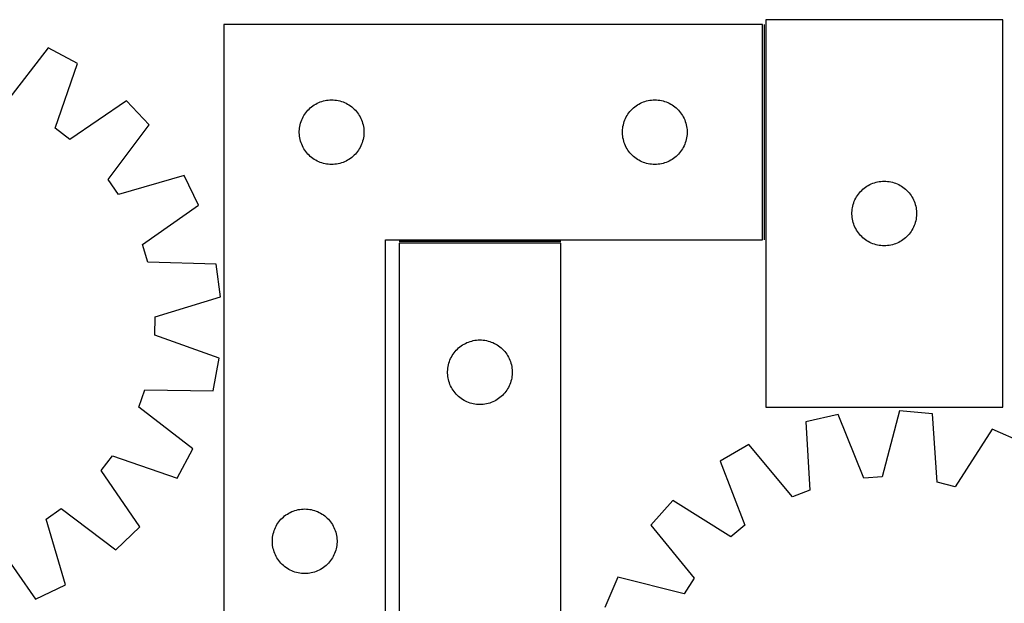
# Model space of a CAD drawing. Header units: millimetres. Extents: x 10 to 1493, y 7 to 469.
# Tile 4 of 5: x 752 to 1209, y 198 to 469. Entities that reach past the tile are written whole.
import ezdxf

# ---------------------------------------------------------------- set-up
doc = ezdxf.new("R2010")
doc.units = ezdxf.units.MM
doc.layers.add('COMMON', color=5, linetype='CONTINUOUS', true_color=0x0000ff)
doc.layers.add('CUT', color=7, linetype='CONTINUOUS', true_color=0x000000)

msp = doc.modelspace()

# ---------------------------------------------------------------- linework, layer by layer
at = {"layer": 'COMMON'}
for p, q in [((1097.258749, 466.801781), (1097.258749, 366.801781)), ((1002.845062, 366.051781), (927.845062, 366.051781))]:
    msp.add_line(p, q, dxfattribs=at)
at = {"layer": 'CUT'}
for p, q in [((846.508749, 466.801781), (846.508749, 166.801781)), ((1096.508749, 466.801781), (846.508749, 466.801781)), ((1096.508749, 366.801781), (1096.508749, 466.801781)), ((1098.00875, 469.03738), (1098.00875, 289.03738)), ((1208.00875, 469.03738), (1098.00875, 469.03738)), ((1208.00875, 289.03738), (1208.00875, 469.03738)), ((764.997997, 455.958671), (745.595497, 430.808766)), ((778.540844, 448.656492), (764.997997, 455.958671)), ((768.190455, 418.625771), (778.540844, 448.656492)), ((801.232734, 431.349153), (775.008112, 413.425874)), ((811.85625, 420.219398), (801.232734, 431.349153)), ((888.458306, 429.458414), (889.120528, 429.856059)), ((889.120528, 429.856059), (889.802342, 430.219087)), ((889.802342, 430.219087), (890.50194, 430.546534)), ((890.50194, 430.546534), (891.217468, 430.837533)), ((891.217468, 430.837533), (891.947026, 431.091311)), ((891.947026, 431.091311), (892.688682, 431.307197)), ((892.688682, 431.307197), (893.440468, 431.484616)), ((893.440468, 431.484616), (894.20039, 431.623099)), ((894.20039, 431.623099), (894.966434, 431.722279)), ((894.966434, 431.722279), (895.736568, 431.781892)), ((895.736568, 431.781892), (896.508749, 431.801781)), ((896.508749, 431.801781), (897.28093, 431.781892)), ((897.28093, 431.781892), (898.051064, 431.722279)), ((898.051064, 431.722279), (898.817107, 431.623099)), ((898.817107, 431.623099), (899.57703, 431.484616)), ((899.57703, 431.484616), (900.328816, 431.307197)), ((900.328816, 431.307197), (901.070471, 431.091311)), ((901.070471, 431.091311), (901.80003, 430.837533)), ((901.80003, 430.837533), (902.515557, 430.546534)), ((902.515557, 430.546534), (903.215156, 430.219087)), ((903.215156, 430.219087), (903.89697, 429.856059)), ((903.89697, 429.856059), (904.559192, 429.458414)), ((1038.458306, 429.458414), (1039.120528, 429.856059)), ((1039.120528, 429.856059), (1039.802342, 430.219087)), ((1039.802342, 430.219087), (1040.50194, 430.546534)), ((1040.50194, 430.546534), (1041.217468, 430.837533)), ((1041.217468, 430.837533), (1041.947026, 431.091311)), ((1041.947026, 431.091311), (1042.688682, 431.307197)), ((1042.688682, 431.307197), (1043.440468, 431.484616)), ((1043.440468, 431.484616), (1044.20039, 431.623099)), ((1044.20039, 431.623099), (1044.966434, 431.722279)), ((1044.966434, 431.722279), (1045.736568, 431.781892)), ((1045.736568, 431.781892), (1046.508749, 431.801781)), ((1046.508749, 431.801781), (1047.28093, 431.781892)), ((1047.28093, 431.781892), (1048.051064, 431.722279)), ((1048.051064, 431.722279), (1048.817107, 431.623099)), ((1048.817107, 431.623099), (1049.57703, 431.484616)), ((1049.57703, 431.484616), (1050.328816, 431.307197)), ((1050.328816, 431.307197), (1051.070471, 431.091311)), ((1051.070471, 431.091311), (1051.80003, 430.837533)), ((1051.80003, 430.837533), (1052.515557, 430.546534)), ((1052.515557, 430.546534), (1053.215156, 430.219087)), ((1053.215156, 430.219087), (1053.89697, 429.856059)), ((1053.89697, 429.856059), (1054.559192, 429.458414)), ((883.649029, 424.523673), (884.063594, 425.175437)), ((884.063594, 425.175437), (884.51116, 425.804995)), ((884.51116, 425.804995), (884.990542, 426.410678)), ((884.990542, 426.410678), (885.500468, 426.990881)), ((885.500468, 426.990881), (886.039587, 427.544064)), ((886.039587, 427.544064), (886.606467, 428.06876)), ((886.606467, 428.06876), (887.199607, 428.563578)), ((887.199607, 428.563578), (887.817432, 429.027206)), ((887.817432, 429.027206), (888.458306, 429.458414)), ((904.559192, 429.458414), (905.200065, 429.027206)), ((905.200065, 429.027206), (905.817891, 428.563578)), ((905.817891, 428.563578), (906.411031, 428.06876)), ((906.411031, 428.06876), (906.977911, 427.544064)), ((906.977911, 427.544064), (907.517029, 426.990881)), ((907.517029, 426.990881), (908.026956, 426.410678)), ((908.026956, 426.410678), (908.506338, 425.804995)), ((908.506338, 425.804995), (908.953904, 425.175437)), ((908.953904, 425.175437), (909.368468, 424.523673)), ((1033.649029, 424.523673), (1034.063594, 425.175437)), ((1034.063594, 425.175437), (1034.51116, 425.804995)), ((1034.51116, 425.804995), (1034.990542, 426.410678)), ((1034.990542, 426.410678), (1035.500468, 426.990881)), ((1035.500468, 426.990881), (1036.039587, 427.544064)), ((1036.039587, 427.544064), (1036.606467, 428.06876)), ((1036.606467, 428.06876), (1037.199607, 428.563578)), ((1037.199607, 428.563578), (1037.817432, 429.027206)), ((1037.817432, 429.027206), (1038.458306, 429.458414)), ((1054.559192, 429.458414), (1055.200065, 429.027206)), ((1055.200065, 429.027206), (1055.817891, 428.563578)), ((1055.817891, 428.563578), (1056.411031, 428.06876)), ((1056.411031, 428.06876), (1056.977911, 427.544064)), ((1056.977911, 427.544064), (1057.517029, 426.990881)), ((1057.517029, 426.990881), (1058.026956, 426.410678)), ((1058.026956, 426.410678), (1058.506338, 425.804995)), ((1058.506338, 425.804995), (1058.953904, 425.175437)), ((1058.953904, 425.175437), (1059.368468, 424.523673)), ((881.909783, 420.247097), (882.106501, 420.994065)), ((882.106501, 420.994065), (882.34141, 421.729916)), ((882.34141, 421.729916), (882.613889, 422.452699)), ((882.613889, 422.452699), (882.923215, 423.160497)), ((882.923215, 423.160497), (883.268567, 423.851432)), ((883.268567, 423.851432), (883.649029, 424.523673)), ((909.368468, 424.523673), (909.748931, 423.851432)), ((909.748931, 423.851432), (910.094283, 423.160497)), ((910.094283, 423.160497), (910.403608, 422.452699)), ((910.403608, 422.452699), (910.676087, 421.729916)), ((910.676087, 421.729916), (910.910997, 420.994065)), ((910.910997, 420.994065), (911.107714, 420.247097)), ((1031.909783, 420.247097), (1032.106501, 420.994065)), ((1032.106501, 420.994065), (1032.34141, 421.729916)), ((1032.34141, 421.729916), (1032.613889, 422.452699)), ((1032.613889, 422.452699), (1032.923215, 423.160497)), ((1032.923215, 423.160497), (1033.268567, 423.851432)), ((1033.268567, 423.851432), (1033.649029, 424.523673)), ((1059.368468, 424.523673), (1059.748931, 423.851432)), ((1059.748931, 423.851432), (1060.094283, 423.160497)), ((1060.094283, 423.160497), (1060.403608, 422.452699)), ((1060.403608, 422.452699), (1060.676087, 421.729916)), ((1060.676087, 421.729916), (1060.910997, 420.994065)), ((1060.910997, 420.994065), (1061.107714, 420.247097)), ((775.008112, 413.425874), (768.190455, 418.625771)), ((792.732442, 394.856931), (811.85625, 420.219398)), ((881.513722, 417.187999), (881.553486, 417.959413)), ((881.513722, 416.415562), (881.513722, 417.187999)), ((881.553486, 415.644149), (881.513722, 416.415562)), ((881.553486, 417.959413), (881.632909, 418.727756)), ((881.632909, 418.727756), (881.75178, 419.490992)), ((881.75178, 419.490992), (881.909783, 420.247097)), ((911.107714, 420.247097), (911.265718, 419.490992)), ((911.265718, 419.490992), (911.384589, 418.727756)), ((911.384589, 418.727756), (911.464012, 417.959413)), ((911.464012, 417.959413), (911.503776, 417.187999)), ((911.503776, 416.415562), (911.464012, 415.644149)), ((911.503776, 417.187999), (911.503776, 416.415562)), ((1031.513722, 417.187999), (1031.553486, 417.959413)), ((1031.513722, 416.415562), (1031.513722, 417.187999)), ((1031.553486, 415.644149), (1031.513722, 416.415562)), ((1031.553486, 417.959413), (1031.632909, 418.727756)), ((1031.632909, 418.727756), (1031.75178, 419.490992)), ((1031.75178, 419.490992), (1031.909783, 420.247097)), ((1061.107714, 420.247097), (1061.265718, 419.490992)), ((1061.265718, 419.490992), (1061.384589, 418.727756)), ((1061.384589, 418.727756), (1061.464012, 417.959413)), ((1061.464012, 417.959413), (1061.503776, 417.187999)), ((1061.503776, 416.415562), (1061.464012, 415.644149)), ((1061.503776, 417.187999), (1061.503776, 416.415562)), ((881.632909, 414.875805), (881.553486, 415.644149)), ((881.75178, 414.112569), (881.632909, 414.875805)), ((881.909783, 413.356465), (881.75178, 414.112569)), ((882.106501, 412.609496), (881.909783, 413.356465)), ((882.34141, 411.873645), (882.106501, 412.609496)), ((882.613889, 411.150862), (882.34141, 411.873645)), ((910.676087, 411.873645), (910.403608, 411.150862)), ((910.910997, 412.609496), (910.676087, 411.873645)), ((911.107714, 413.356465), (910.910997, 412.609496)), ((911.265718, 414.112569), (911.107714, 413.356465)), ((911.384589, 414.875805), (911.265718, 414.112569)), ((911.464012, 415.644149), (911.384589, 414.875805)), ((1031.632909, 414.875805), (1031.553486, 415.644149)), ((1031.75178, 414.112569), (1031.632909, 414.875805)), ((1031.909783, 413.356465), (1031.75178, 414.112569)), ((1032.106501, 412.609496), (1031.909783, 413.356465)), ((1032.34141, 411.873645), (1032.106501, 412.609496)), ((1032.613889, 411.150862), (1032.34141, 411.873645)), ((1060.676087, 411.873645), (1060.403608, 411.150862)), ((1060.910997, 412.609496), (1060.676087, 411.873645)), ((1061.107714, 413.356465), (1060.910997, 412.609496)), ((1061.265718, 414.112569), (1061.107714, 413.356465)), ((1061.384589, 414.875805), (1061.265718, 414.112569)), ((1061.464012, 415.644149), (1061.384589, 414.875805)), ((882.923215, 410.443065), (882.613889, 411.150862)), ((883.268567, 409.75213), (882.923215, 410.443065)), ((883.649029, 409.079889), (883.268567, 409.75213)), ((884.063594, 408.428125), (883.649029, 409.079889)), ((884.51116, 407.798566), (884.063594, 408.428125)), ((884.990542, 407.192883), (884.51116, 407.798566)), ((885.500468, 406.612681), (884.990542, 407.192883)), ((908.026956, 407.192883), (907.517029, 406.612681)), ((908.506338, 407.798566), (908.026956, 407.192883)), ((908.953904, 408.428125), (908.506338, 407.798566)), ((909.368468, 409.079889), (908.953904, 408.428125)), ((909.748931, 409.75213), (909.368468, 409.079889)), ((910.094283, 410.443065), (909.748931, 409.75213)), ((910.403608, 411.150862), (910.094283, 410.443065)), ((1032.923215, 410.443065), (1032.613889, 411.150862)), ((1033.268567, 409.75213), (1032.923215, 410.443065)), ((1033.649029, 409.079889), (1033.268567, 409.75213)), ((1034.063594, 408.428125), (1033.649029, 409.079889)), ((1034.51116, 407.798566), (1034.063594, 408.428125)), ((1034.990542, 407.192883), (1034.51116, 407.798566)), ((1035.500468, 406.612681), (1034.990542, 407.192883)), ((1058.026956, 407.192883), (1057.517029, 406.612681)), ((1058.506338, 407.798566), (1058.026956, 407.192883)), ((1058.953904, 408.428125), (1058.506338, 407.798566)), ((1059.368468, 409.079889), (1058.953904, 408.428125)), ((1059.748931, 409.75213), (1059.368468, 409.079889)), ((1060.094283, 410.443065), (1059.748931, 409.75213)), ((1060.403608, 411.150862), (1060.094283, 410.443065)), ((886.039587, 406.059498), (885.500468, 406.612681)), ((886.606467, 405.534802), (886.039587, 406.059498)), ((887.199607, 405.039984), (886.606467, 405.534802)), ((887.817432, 404.576356), (887.199607, 405.039984)), ((888.458306, 404.145147), (887.817432, 404.576356)), ((889.120528, 403.747502), (888.458306, 404.145147)), ((889.802342, 403.384474), (889.120528, 403.747502)), ((890.50194, 403.057027), (889.802342, 403.384474)), ((891.217468, 402.766028), (890.50194, 403.057027)), ((891.947026, 402.51225), (891.217468, 402.766028)), ((892.688682, 402.296365), (891.947026, 402.51225)), ((893.440468, 402.118945), (892.688682, 402.296365)), ((900.328816, 402.296365), (899.57703, 402.118945)), ((901.070471, 402.51225), (900.328816, 402.296365)), ((901.80003, 402.766028), (901.070471, 402.51225)), ((902.515557, 403.057027), (901.80003, 402.766028)), ((903.215156, 403.384474), (902.515557, 403.057027)), ((903.89697, 403.747502), (903.215156, 403.384474)), ((904.559192, 404.145147), (903.89697, 403.747502)), ((905.200065, 404.576356), (904.559192, 404.145147)), ((905.817891, 405.039984), (905.200065, 404.576356)), ((906.411031, 405.534802), (905.817891, 405.039984)), ((906.977911, 406.059498), (906.411031, 405.534802)), ((907.517029, 406.612681), (906.977911, 406.059498)), ((1036.039587, 406.059498), (1035.500468, 406.612681)), ((1036.606467, 405.534802), (1036.039587, 406.059498)), ((1037.199607, 405.039984), (1036.606467, 405.534802)), ((1037.817432, 404.576356), (1037.199607, 405.039984)), ((1038.458306, 404.145147), (1037.817432, 404.576356)), ((1039.120528, 403.747502), (1038.458306, 404.145147)), ((1039.802342, 403.384474), (1039.120528, 403.747502)), ((1040.50194, 403.057027), (1039.802342, 403.384474)), ((1041.217468, 402.766028), (1040.50194, 403.057027)), ((1041.947026, 402.51225), (1041.217468, 402.766028)), ((1042.688682, 402.296365), (1041.947026, 402.51225)), ((1043.440468, 402.118945), (1042.688682, 402.296365)), ((1050.328816, 402.296365), (1049.57703, 402.118945)), ((1051.070471, 402.51225), (1050.328816, 402.296365)), ((1051.80003, 402.766028), (1051.070471, 402.51225)), ((1052.515557, 403.057027), (1051.80003, 402.766028)), ((1053.215156, 403.384474), (1052.515557, 403.057027)), ((1053.89697, 403.747502), (1053.215156, 403.384474)), ((1054.559192, 404.145147), (1053.89697, 403.747502)), ((1055.200065, 404.576356), (1054.559192, 404.145147)), ((1055.817891, 405.039984), (1055.200065, 404.576356)), ((1056.411031, 405.534802), (1055.817891, 405.039984)), ((1056.977911, 406.059498), (1056.411031, 405.534802)), ((1057.517029, 406.612681), (1056.977911, 406.059498)), ((894.20039, 401.980462), (893.440468, 402.118945)), ((894.966434, 401.881283), (894.20039, 401.980462)), ((895.736568, 401.821669), (894.966434, 401.881283)), ((896.508749, 401.801781), (895.736568, 401.821669)), ((897.28093, 401.821669), (896.508749, 401.801781)), ((898.051064, 401.881283), (897.28093, 401.821669)), ((898.817107, 401.980462), (898.051064, 401.881283)), ((899.57703, 402.118945), (898.817107, 401.980462)), ((1044.20039, 401.980462), (1043.440468, 402.118945)), ((1044.966434, 401.881283), (1044.20039, 401.980462)), ((1045.736568, 401.821669), (1044.966434, 401.881283)), ((1046.508749, 401.801781), (1045.736568, 401.821669)), ((1047.28093, 401.821669), (1046.508749, 401.801781)), ((1048.051064, 401.881283), (1047.28093, 401.821669)), ((1048.817107, 401.980462), (1048.051064, 401.881283)), ((1049.57703, 402.118945), (1048.817107, 401.980462)), ((797.609562, 387.804763), (792.732442, 394.856931)), ((828.089258, 396.746961), (797.609562, 387.804763)), ((834.753538, 382.879088), (828.089258, 396.746961)), ((1147.001941, 392.782133), (1147.717469, 393.073132)), ((1147.717469, 393.073132), (1148.447027, 393.32691)), ((1148.447027, 393.32691), (1149.188683, 393.542796)), ((1149.188683, 393.542796), (1149.940469, 393.720215)), ((1149.940469, 393.720215), (1150.700391, 393.858698)), ((1150.700391, 393.858698), (1151.466435, 393.957878)), ((1151.466435, 393.957878), (1152.236569, 394.017491)), ((1152.236569, 394.017491), (1153.00875, 394.03738)), ((1153.00875, 394.03738), (1153.780931, 394.017491)), ((1153.780931, 394.017491), (1154.551065, 393.957878)), ((1154.551065, 393.957878), (1155.317108, 393.858698)), ((1155.317108, 393.858698), (1156.077031, 393.720215)), ((1156.077031, 393.720215), (1156.828817, 393.542796)), ((1156.828817, 393.542796), (1157.570472, 393.32691)), ((1157.570472, 393.32691), (1158.300031, 393.073132)), ((1158.300031, 393.073132), (1159.015558, 392.782133)), ((1141.011161, 388.040594), (1141.490543, 388.646277)), ((1141.490543, 388.646277), (1142.000469, 389.22648)), ((1142.000469, 389.22648), (1142.539588, 389.779662)), ((1142.539588, 389.779662), (1143.106468, 390.304359)), ((1143.106468, 390.304359), (1143.699608, 390.799177)), ((1143.699608, 390.799177), (1144.317433, 391.262805)), ((1144.317433, 391.262805), (1144.958307, 391.694013)), ((1144.958307, 391.694013), (1145.620529, 392.091658)), ((1145.620529, 392.091658), (1146.302343, 392.454686)), ((1146.302343, 392.454686), (1147.001941, 392.782133)), ((1159.015558, 392.782133), (1159.715157, 392.454686)), ((1159.715157, 392.454686), (1160.396971, 392.091658)), ((1160.396971, 392.091658), (1161.059193, 391.694013)), ((1161.059193, 391.694013), (1161.700066, 391.262805)), ((1161.700066, 391.262805), (1162.317892, 390.799177)), ((1162.317892, 390.799177), (1162.911032, 390.304359)), ((1162.911032, 390.304359), (1163.477912, 389.779662)), ((1163.477912, 389.779662), (1164.01703, 389.22648)), ((1164.01703, 389.22648), (1164.526957, 388.646277)), ((1164.526957, 388.646277), (1165.006339, 388.040594)), ((1138.606502, 383.229664), (1138.841411, 383.965515)), ((1138.841411, 383.965515), (1139.11389, 384.688298)), ((1139.11389, 384.688298), (1139.423216, 385.396095)), ((1139.423216, 385.396095), (1139.768568, 386.087031)), ((1139.768568, 386.087031), (1140.14903, 386.759272)), ((1140.14903, 386.759272), (1140.563595, 387.411035)), ((1140.563595, 387.411035), (1141.011161, 388.040594)), ((1165.006339, 388.040594), (1165.453905, 387.411035)), ((1165.453905, 387.411035), (1165.868469, 386.759272)), ((1165.868469, 386.759272), (1166.248932, 386.087031)), ((1166.248932, 386.087031), (1166.594284, 385.396095)), ((1166.594284, 385.396095), (1166.903609, 384.688298)), ((1166.903609, 384.688298), (1167.176088, 383.965515)), ((1167.176088, 383.965515), (1167.410998, 383.229664)), ((808.728283, 364.66753), (834.753538, 382.879088)), ((1138.013723, 379.423598), (1138.053487, 380.195012)), ((1138.013723, 378.651161), (1138.013723, 379.423598)), ((1138.053487, 380.195012), (1138.13291, 380.963355)), ((1138.13291, 380.963355), (1138.251781, 381.726591)), ((1138.251781, 381.726591), (1138.409784, 382.482696)), ((1138.409784, 382.482696), (1138.606502, 383.229664)), ((1167.410998, 383.229664), (1167.607715, 382.482696)), ((1167.607715, 382.482696), (1167.765719, 381.726591)), ((1167.765719, 381.726591), (1167.88459, 380.963355)), ((1167.88459, 380.963355), (1167.964013, 380.195012)), ((1167.964013, 380.195012), (1168.003777, 379.423598)), ((1168.003777, 379.423598), (1168.003777, 378.651161)), ((1138.053487, 377.879748), (1138.013723, 378.651161)), ((1138.13291, 377.111404), (1138.053487, 377.879748)), ((1138.251781, 376.348168), (1138.13291, 377.111404)), ((1138.409784, 375.592064), (1138.251781, 376.348168)), ((1138.606502, 374.845095), (1138.409784, 375.592064)), ((1138.841411, 374.109244), (1138.606502, 374.845095)), ((1167.410998, 374.845095), (1167.176088, 374.109244)), ((1167.607715, 375.592064), (1167.410998, 374.845095)), ((1167.765719, 376.348168), (1167.607715, 375.592064)), ((1167.88459, 377.111404), (1167.765719, 376.348168)), ((1167.964013, 377.879748), (1167.88459, 377.111404)), ((1168.003777, 378.651161), (1167.964013, 377.879748)), ((1139.11389, 373.386461), (1138.841411, 374.109244)), ((1139.423216, 372.678664), (1139.11389, 373.386461)), ((1139.768568, 371.987728), (1139.423216, 372.678664)), ((1140.14903, 371.315488), (1139.768568, 371.987728)), ((1140.563595, 370.663724), (1140.14903, 371.315488)), ((1141.011161, 370.034165), (1140.563595, 370.663724)), ((1165.453905, 370.663724), (1165.006339, 370.034165)), ((1165.868469, 371.315488), (1165.453905, 370.663724)), ((1166.248932, 371.987728), (1165.868469, 371.315488)), ((1166.594284, 372.678664), (1166.248932, 371.987728)), ((1166.903609, 373.386461), (1166.594284, 372.678664)), ((1167.176088, 374.109244), (1166.903609, 373.386461)), ((921.508749, 166.801781), (921.508749, 366.801781)), ((921.508749, 366.801781), (1096.508749, 366.801781)), ((1141.490543, 369.428482), (1141.011161, 370.034165)), ((1142.000469, 368.84828), (1141.490543, 369.428482)), ((1142.539588, 368.295097), (1142.000469, 368.84828)), ((1143.106468, 367.770401), (1142.539588, 368.295097)), ((1143.699608, 367.275583), (1143.106468, 367.770401)), ((1144.317433, 366.811955), (1143.699608, 367.275583)), ((1144.958307, 366.380746), (1144.317433, 366.811955)), ((1145.620529, 365.983101), (1144.958307, 366.380746)), ((1146.302343, 365.620073), (1145.620529, 365.983101)), ((1147.001941, 365.292626), (1146.302343, 365.620073)), ((1159.715157, 365.620073), (1159.015558, 365.292626)), ((1160.396971, 365.983101), (1159.715157, 365.620073)), ((1161.059193, 366.380746), (1160.396971, 365.983101)), ((1161.700066, 366.811955), (1161.059193, 366.380746)), ((1162.317892, 367.275583), (1161.700066, 366.811955)), ((1162.911032, 367.770401), (1162.317892, 367.275583)), ((1163.477912, 368.295097), (1162.911032, 367.770401)), ((1164.01703, 368.84828), (1163.477912, 368.295097)), ((1164.526957, 369.428482), (1164.01703, 368.84828)), ((1165.006339, 370.034165), (1164.526957, 369.428482)), ((811.18746, 356.453407), (808.728283, 364.66753)), ((1002.845062, 365.30178), (927.845062, 365.30178)), ((927.845062, 365.30178), (927.845062, 165.30178)), ((1002.845062, 65.30178), (1002.845062, 365.30178)), ((1147.717469, 365.001627), (1147.001941, 365.292626)), ((1148.447027, 364.747849), (1147.717469, 365.001627)), ((1149.188683, 364.531964), (1148.447027, 364.747849)), ((1149.940469, 364.354544), (1149.188683, 364.531964)), ((1150.700391, 364.216061), (1149.940469, 364.354544)), ((1151.466435, 364.116881), (1150.700391, 364.216061)), ((1152.236569, 364.057268), (1151.466435, 364.116881)), ((1153.00875, 364.03738), (1152.236569, 364.057268)), ((1153.780931, 364.057268), (1153.00875, 364.03738)), ((1154.551065, 364.116881), (1153.780931, 364.057268)), ((1155.317108, 364.216061), (1154.551065, 364.116881)), ((1156.077031, 364.354544), (1155.317108, 364.216061)), ((1156.828817, 364.531964), (1156.077031, 364.354544)), ((1157.570472, 364.747849), (1156.828817, 364.531964)), ((1158.300031, 365.001627), (1157.570472, 364.747849)), ((1159.015558, 365.292626), (1158.300031, 365.001627)), ((842.938664, 355.539198), (811.18746, 356.453407)), ((844.991363, 340.290691), (842.938664, 355.539198)), ((814.612193, 331.012717), (844.991363, 340.290691)), ((814.412706, 322.440694), (814.612193, 331.012717)), ((844.32739, 311.759568), (814.412706, 322.440694)), ((961.524995, 319.807196), (962.276781, 319.984615)), ((962.276781, 319.984615), (963.036703, 320.123098)), ((963.036703, 320.123098), (963.802747, 320.222278)), ((963.802747, 320.222278), (964.572881, 320.281891)), ((964.572881, 320.281891), (965.345062, 320.30178)), ((965.345062, 320.30178), (966.117243, 320.281891)), ((966.117243, 320.281891), (966.887377, 320.222278)), ((966.887377, 320.222278), (967.65342, 320.123098)), ((967.65342, 320.123098), (968.413343, 319.984615)), ((968.413343, 319.984615), (969.165129, 319.807196)), ((953.826855, 314.910677), (954.336781, 315.49088)), ((954.336781, 315.49088), (954.8759, 316.044063)), ((954.8759, 316.044063), (955.44278, 316.568759)), ((955.44278, 316.568759), (956.03592, 317.063577)), ((956.03592, 317.063577), (956.653745, 317.527205)), ((956.653745, 317.527205), (957.294619, 317.958413)), ((957.294619, 317.958413), (957.956841, 318.356058)), ((957.956841, 318.356058), (958.638655, 318.719086)), ((958.638655, 318.719086), (959.338253, 319.046533)), ((959.338253, 319.046533), (960.053781, 319.337532)), ((960.053781, 319.337532), (960.783339, 319.59131)), ((960.783339, 319.59131), (961.524995, 319.807196)), ((969.165129, 319.807196), (969.906784, 319.59131)), ((969.906784, 319.59131), (970.636343, 319.337532)), ((970.636343, 319.337532), (971.35187, 319.046533)), ((971.35187, 319.046533), (972.051469, 318.719086)), ((972.051469, 318.719086), (972.733283, 318.356058)), ((972.733283, 318.356058), (973.395505, 317.958413)), ((973.395505, 317.958413), (974.036378, 317.527205)), ((974.036378, 317.527205), (974.654204, 317.063577)), ((974.654204, 317.063577), (975.247344, 316.568759)), ((975.247344, 316.568759), (975.814224, 316.044063)), ((975.814224, 316.044063), (976.353342, 315.49088)), ((976.353342, 315.49088), (976.863269, 314.910677)), ((841.567575, 296.623057), (844.32739, 311.759568)), ((951.177723, 310.229915), (951.450202, 310.952698)), ((951.450202, 310.952698), (951.759528, 311.660496)), ((951.759528, 311.660496), (952.10488, 312.351431)), ((952.10488, 312.351431), (952.485342, 313.023672)), ((952.485342, 313.023672), (952.899907, 313.675436)), ((952.899907, 313.675436), (953.347473, 314.304994)), ((953.347473, 314.304994), (953.826855, 314.910677)), ((976.863269, 314.910677), (977.342651, 314.304994)), ((977.342651, 314.304994), (977.790217, 313.675436)), ((977.790217, 313.675436), (978.204781, 313.023672)), ((978.204781, 313.023672), (978.585244, 312.351431)), ((978.585244, 312.351431), (978.930596, 311.660496)), ((978.930596, 311.660496), (979.239921, 310.952698)), ((979.239921, 310.952698), (979.5124, 310.229915)), ((950.350035, 305.687998), (950.389799, 306.459412)), ((950.389799, 306.459412), (950.469222, 307.227755)), ((950.469222, 307.227755), (950.588093, 307.990991)), ((950.588093, 307.990991), (950.746096, 308.747096)), ((950.746096, 308.747096), (950.942814, 309.494064)), ((950.942814, 309.494064), (951.177723, 310.229915)), ((979.5124, 310.229915), (979.74731, 309.494064)), ((979.74731, 309.494064), (979.944027, 308.747096)), ((979.944027, 308.747096), (980.102031, 307.990991)), ((980.102031, 307.990991), (980.220902, 307.227755)), ((980.220902, 307.227755), (980.300325, 306.459412)), ((980.300325, 306.459412), (980.340089, 305.687998)), ((950.350035, 304.915561), (950.350035, 305.687998)), ((950.389799, 304.144148), (950.350035, 304.915561)), ((950.469222, 303.375804), (950.389799, 304.144148)), ((950.588093, 302.612568), (950.469222, 303.375804)), ((950.746096, 301.856464), (950.588093, 302.612568)), ((950.942814, 301.109495), (950.746096, 301.856464)), ((979.944027, 301.856464), (979.74731, 301.109495)), ((980.102031, 302.612568), (979.944027, 301.856464)), ((980.220902, 303.375804), (980.102031, 302.612568)), ((980.300325, 304.144148), (980.220902, 303.375804)), ((980.340089, 304.915561), (980.300325, 304.144148)), ((980.340089, 305.687998), (980.340089, 304.915561)), ((806.969591, 289.096026), (809.808216, 297.186859)), ((809.808216, 297.186859), (841.567575, 296.623057)), ((951.177723, 300.373644), (950.942814, 301.109495)), ((951.450202, 299.650861), (951.177723, 300.373644)), ((951.759528, 298.943064), (951.450202, 299.650861)), ((952.10488, 298.252129), (951.759528, 298.943064)), ((952.485342, 297.579888), (952.10488, 298.252129)), ((952.899907, 296.928124), (952.485342, 297.579888)), ((978.204781, 297.579888), (977.790217, 296.928124)), ((978.585244, 298.252129), (978.204781, 297.579888)), ((978.930596, 298.943064), (978.585244, 298.252129)), ((979.239921, 299.650861), (978.930596, 298.943064)), ((979.5124, 300.373644), (979.239921, 299.650861)), ((979.74731, 301.109495), (979.5124, 300.373644)), ((953.347473, 296.298565), (952.899907, 296.928124)), ((953.826855, 295.692882), (953.347473, 296.298565)), ((954.336781, 295.11268), (953.826855, 295.692882)), ((954.8759, 294.559497), (954.336781, 295.11268)), ((955.44278, 294.034801), (954.8759, 294.559497)), ((956.03592, 293.539983), (955.44278, 294.034801)), ((956.653745, 293.076355), (956.03592, 293.539983)), ((957.294619, 292.645146), (956.653745, 293.076355)), ((957.956841, 292.247501), (957.294619, 292.645146)), ((973.395505, 292.645146), (972.733283, 292.247501)), ((974.036378, 293.076355), (973.395505, 292.645146)), ((974.654204, 293.539983), (974.036378, 293.076355)), ((975.247344, 294.034801), (974.654204, 293.539983)), ((975.814224, 294.559497), (975.247344, 294.034801)), ((976.353342, 295.11268), (975.814224, 294.559497)), ((976.863269, 295.692882), (976.353342, 295.11268)), ((977.342651, 296.298565), (976.863269, 295.692882)), ((977.790217, 296.928124), (977.342651, 296.298565)), ((832.119497, 269.693526), (806.969591, 289.096026)), ((958.638655, 291.884473), (957.956841, 292.247501)), ((959.338253, 291.557026), (958.638655, 291.884473)), ((960.053781, 291.266027), (959.338253, 291.557026)), ((960.783339, 291.012249), (960.053781, 291.266027)), ((961.524995, 290.796364), (960.783339, 291.012249)), ((962.276781, 290.618944), (961.524995, 290.796364)), ((963.036703, 290.480461), (962.276781, 290.618944)), ((963.802747, 290.381282), (963.036703, 290.480461)), ((964.572881, 290.321668), (963.802747, 290.381282)), ((965.345062, 290.30178), (964.572881, 290.321668)), ((966.117243, 290.321668), (965.345062, 290.30178)), ((966.887377, 290.381282), (966.117243, 290.321668)), ((967.65342, 290.480461), (966.887377, 290.381282)), ((968.413343, 290.618944), (967.65342, 290.480461)), ((969.165129, 290.796364), (968.413343, 290.618944)), ((969.906784, 291.012249), (969.165129, 290.796364)), ((970.636343, 291.266027), (969.906784, 291.012249)), ((971.35187, 291.557026), (970.636343, 291.266027)), ((972.051469, 291.884473), (971.35187, 291.557026)), ((972.733283, 292.247501), (972.051469, 291.884473)), ((1098.00875, 289.03738), (1208.00875, 289.03738)), ((1131.66964, 285.596219), (1116.651937, 282.249708)), ((1143.506313, 256.119653), (1131.66964, 285.596219)), ((1160.153342, 287.369502), (1152.064088, 256.652427)), ((1175.470155, 285.911498), (1160.153342, 287.369502)), ((1177.61874, 254.219885), (1175.470155, 285.911498)), ((1116.651937, 282.249708), (1118.450698, 250.536316)), ((1203.107741, 278.796043), (1185.922305, 252.082085)), ((1217.224348, 272.676243), (1203.107741, 278.796043)), ((824.817317, 256.150679), (832.119497, 269.693526)), ((1090.110301, 271.761267), (1076.861745, 263.93782)), ((1110.476405, 247.38512), (1090.110301, 271.761267)), ((789.5867, 259.683411), (794.786597, 266.501068)), ((794.786597, 266.501068), (824.817317, 256.150679)), ((1076.861745, 263.93782), (1088.372445, 234.33244)), ((807.509979, 233.458789), (789.5867, 259.683411)), ((1152.064088, 256.652427), (1143.506313, 256.119653)), ((1185.922305, 252.082085), (1177.61874, 254.219885)), ((1118.450698, 250.536316), (1110.476405, 247.38512)), ((1054.860256, 245.760904), (1044.677709, 234.226335)), ((1081.762216, 228.871283), (1054.860256, 245.760904)), ((763.965589, 237.081961), (771.017757, 241.959081)), ((771.017757, 241.959081), (796.380223, 222.835273)), ((873.539587, 237.544064), (874.106467, 238.06876)), ((874.106467, 238.06876), (874.699607, 238.563578)), ((874.699607, 238.563578), (875.317432, 239.027206)), ((875.317432, 239.027206), (875.958306, 239.458414)), ((875.958306, 239.458414), (876.620528, 239.856059)), ((876.620528, 239.856059), (877.302342, 240.219087)), ((877.302342, 240.219087), (878.00194, 240.546534)), ((878.00194, 240.546534), (878.717468, 240.837533)), ((878.717468, 240.837533), (879.447026, 241.091311)), ((879.447026, 241.091311), (880.188682, 241.307197)), ((880.188682, 241.307197), (880.940468, 241.484616)), ((880.940468, 241.484616), (881.70039, 241.623099)), ((881.70039, 241.623099), (882.466434, 241.722279)), ((882.466434, 241.722279), (883.236568, 241.781892)), ((883.236568, 241.781892), (884.008749, 241.801781)), ((884.008749, 241.801781), (884.78093, 241.781892)), ((884.78093, 241.781892), (885.551064, 241.722279)), ((885.551064, 241.722279), (886.317107, 241.623099)), ((886.317107, 241.623099), (887.07703, 241.484616)), ((887.07703, 241.484616), (887.828816, 241.307197)), ((887.828816, 241.307197), (888.570471, 241.091311)), ((888.570471, 241.091311), (889.30003, 240.837533)), ((889.30003, 240.837533), (890.015557, 240.546534)), ((890.015557, 240.546534), (890.715156, 240.219087)), ((890.715156, 240.219087), (891.39697, 239.856059)), ((891.39697, 239.856059), (892.059192, 239.458414)), ((892.059192, 239.458414), (892.700065, 239.027206)), ((892.700065, 239.027206), (893.317891, 238.563578)), ((893.317891, 238.563578), (893.911031, 238.06876)), ((893.911031, 238.06876), (894.477911, 237.544064)), ((772.907787, 206.602265), (763.965589, 237.081961)), ((796.380223, 222.835273), (807.509979, 233.458789)), ((870.113889, 232.452699), (870.423215, 233.160497)), ((870.423215, 233.160497), (870.768567, 233.851432)), ((870.768567, 233.851432), (871.149029, 234.523673)), ((871.149029, 234.523673), (871.563594, 235.175437)), ((871.563594, 235.175437), (872.01116, 235.804995)), ((872.01116, 235.804995), (872.490542, 236.410678)), ((872.490542, 236.410678), (873.000468, 236.990881)), ((873.000468, 236.990881), (873.539587, 237.544064)), ((894.477911, 237.544064), (895.017029, 236.990881)), ((895.017029, 236.990881), (895.526956, 236.410678)), ((895.526956, 236.410678), (896.006338, 235.804995)), ((896.006338, 235.804995), (896.453904, 235.175437)), ((896.453904, 235.175437), (896.868468, 234.523673)), ((896.868468, 234.523673), (897.248931, 233.851432)), ((897.248931, 233.851432), (897.594283, 233.160497)), ((897.594283, 233.160497), (897.903608, 232.452699)), ((1044.677709, 234.226335), (1064.773601, 209.626947)), ((1088.372445, 234.33244), (1081.762216, 228.871283)), ((869.053486, 227.959413), (869.132909, 228.727756)), ((869.132909, 228.727756), (869.25178, 229.490992)), ((869.25178, 229.490992), (869.409783, 230.247097)), ((869.409783, 230.247097), (869.606501, 230.994065)), ((869.606501, 230.994065), (869.84141, 231.729916)), ((869.84141, 231.729916), (870.113889, 232.452699)), ((897.903608, 232.452699), (898.176087, 231.729916)), ((898.176087, 231.729916), (898.410997, 230.994065)), ((898.410997, 230.994065), (898.607714, 230.247097)), ((898.607714, 230.247097), (898.765718, 229.490992)), ((898.765718, 229.490992), (898.884589, 228.727756)), ((898.884589, 228.727756), (898.964012, 227.959413)), ((740.828356, 225.96324), (759.039913, 199.937985)), ((869.013722, 227.187999), (869.053486, 227.959413)), ((869.013722, 226.415562), (869.013722, 227.187999)), ((869.053486, 225.644149), (869.013722, 226.415562)), ((869.132909, 224.875805), (869.053486, 225.644149)), ((869.25178, 224.112569), (869.132909, 224.875805)), ((869.409783, 223.356465), (869.25178, 224.112569)), ((898.765718, 224.112569), (898.607714, 223.356465)), ((898.884589, 224.875805), (898.765718, 224.112569)), ((898.964012, 225.644149), (898.884589, 224.875805)), ((898.964012, 227.959413), (899.003776, 227.187999)), ((899.003776, 226.415562), (898.964012, 225.644149)), ((899.003776, 227.187999), (899.003776, 226.415562)), ((869.606501, 222.609496), (869.409783, 223.356465)), ((869.84141, 221.873645), (869.606501, 222.609496)), ((870.113889, 221.150862), (869.84141, 221.873645)), ((870.423215, 220.443065), (870.113889, 221.150862)), ((870.768567, 219.75213), (870.423215, 220.443065)), ((871.149029, 219.079889), (870.768567, 219.75213)), ((897.248931, 219.75213), (896.868468, 219.079889)), ((897.594283, 220.443065), (897.248931, 219.75213)), ((897.903608, 221.150862), (897.594283, 220.443065)), ((898.176087, 221.873645), (897.903608, 221.150862)), ((898.410997, 222.609496), (898.176087, 221.873645)), ((898.607714, 223.356465), (898.410997, 222.609496)), ((871.563594, 218.428125), (871.149029, 219.079889)), ((872.01116, 217.798566), (871.563594, 218.428125)), ((872.490542, 217.192883), (872.01116, 217.798566)), ((873.000468, 216.612681), (872.490542, 217.192883)), ((873.539587, 216.059498), (873.000468, 216.612681)), ((874.106467, 215.534802), (873.539587, 216.059498)), ((874.699607, 215.039984), (874.106467, 215.534802)), ((875.317432, 214.576356), (874.699607, 215.039984)), ((893.317891, 215.039984), (892.700065, 214.576356)), ((893.911031, 215.534802), (893.317891, 215.039984)), ((894.477911, 216.059498), (893.911031, 215.534802)), ((895.017029, 216.612681), (894.477911, 216.059498)), ((895.526956, 217.192883), (895.017029, 216.612681)), ((896.006338, 217.798566), (895.526956, 217.192883)), ((896.453904, 218.428125), (896.006338, 217.798566)), ((896.868468, 219.079889), (896.453904, 218.428125)), ((875.958306, 214.145147), (875.317432, 214.576356)), ((876.620528, 213.747502), (875.958306, 214.145147)), ((877.302342, 213.384474), (876.620528, 213.747502)), ((878.00194, 213.057027), (877.302342, 213.384474)), ((878.717468, 212.766028), (878.00194, 213.057027)), ((879.447026, 212.51225), (878.717468, 212.766028)), ((880.188682, 212.296365), (879.447026, 212.51225)), ((880.940468, 212.118945), (880.188682, 212.296365)), ((881.70039, 211.980462), (880.940468, 212.118945)), ((882.466434, 211.881283), (881.70039, 211.980462)), ((883.236568, 211.821669), (882.466434, 211.881283)), ((884.008749, 211.801781), (883.236568, 211.821669)), ((884.78093, 211.821669), (884.008749, 211.801781)), ((885.551064, 211.881283), (884.78093, 211.821669)), ((886.317107, 211.980462), (885.551064, 211.881283)), ((887.07703, 212.118945), (886.317107, 211.980462)), ((887.828816, 212.296365), (887.07703, 212.118945)), ((888.570471, 212.51225), (887.828816, 212.296365)), ((889.30003, 212.766028), (888.570471, 212.51225)), ((890.015557, 213.057027), (889.30003, 212.766028)), ((890.715156, 213.384474), (890.015557, 213.057027)), ((891.39697, 213.747502), (890.715156, 213.384474)), ((892.059192, 214.145147), (891.39697, 213.747502)), ((892.700065, 214.576356), (892.059192, 214.145147)), ((759.039913, 199.937985), (772.907787, 206.602265)), ((1029.370025, 210.140226), (1023.250225, 196.023619)), ((1060.174489, 202.390405), (1029.370025, 210.140226)), ((1064.773601, 209.626947), (1060.174489, 202.390405))]:
    msp.add_line(p, q, dxfattribs=at)

doc.saveas('drawing.dxf')
